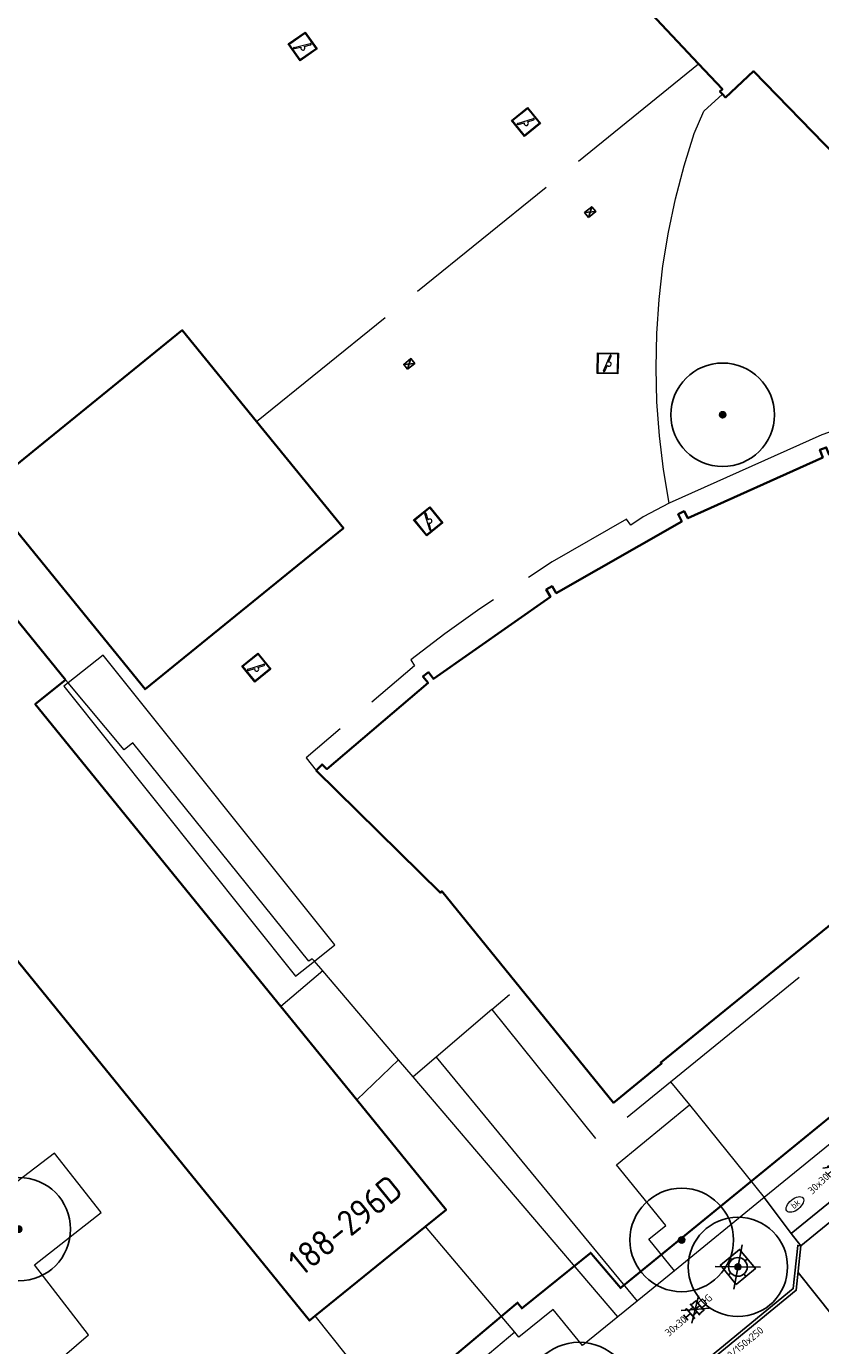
# Model space of a CAD drawing. Header units: metres. Extents: x 92877 to 94117, y 464509 to 465451.
# Tile 86 of 102: x 93372 to 93410, y 465229 to 465293. Entities that reach past the tile are written whole.
import ezdxf
from ezdxf.enums import TextEntityAlignment as Align

# ---------------------------------------------------------------- set-up
doc = ezdxf.new("R2010")
doc.units = ezdxf.units.M
doc.linetypes.add('IE-TERREINAFSCHEIDING', pattern=[10, 8, -2])
doc.linetypes.add('XX-PROJECTGRENS', pattern=[18, 12, -3, 0, -3])
doc.layers.get('0').update_dxf_attribs({"linetype": 'CONTINUOUS'})
for name, color, linetype, lineweight in [('B-WE-GR-BOOM-S', 90, 'CONTINUOUS', 25), ('B-WE-IE-MEUBILAIR_WEGMEUBILAIR_SPEELVOORZIENING-S', 252, 'CONTINUOUS', 18), ('B-WE-IE-TERREINAFSCHEIDING-G', 252, 'IE-TERREINAFSCHEIDING', 18), ('B-WE-IE-TERREINAFSCHEIDING_KUNSTMATIG_MUUR-G', 252, 'IE-TERREINAFSCHEIDING-KUNSTMATIG-DICHT', 18), ('B-WE-KL-WATER-S', 252, 'CONTINUOUS', 25), ('B-WE-OG-TOPOGRAFIE_BEBOUWING-GV', 252, 'CONTINUOUS', 35), ('B-WE-OG-TOPOGRAFIE_BEBOUWING_LUIFEL-GV', 252, 'CONTINUOUS', 18), ('B-WE-OG-TOPOGRAFIE_HUISNUMMER-T25', 7, 'CONTINUOUS', 20), ('B-WE-RI-HWA_KOLK-S', 252, 'CONTINUOUS', 25), ('B-WE-VH-VERHARDING-GV', 252, 'CONTINUOUS', 18), ('N-WE-KG-GRENS_PROJECT-G', 1, 'XX-PROJECTGRENS', 35), ('V-WE-IE-MEUBILAIR_WEGMEUBILAIR_BOOMKRANS-S', 7, 'CONTINUOUS', 25), ('V-WE-VH-KANTOPSLUITING-T18', 10, 'CONTINUOUS', 18), ('V-WE-VH-KANTOPSLUITING_INRITBAND-G', 210, 'CONTINUOUS-V', 25), ('V-WE-VH-KANTOPSLUITING_TROTTOIRBAND_130 150-G', 210, 'VH-TROTTOIRBAND_130-150-V', 25), ('V-WE-VH-KANTOPSLUITING_VOORKANTBAND-G', 50, 'CONTINUOUS', 25), ('V-WE-VH-MATERIAALGRENS-G', 7, 'CONTINUOUS-V', 25), ('V-WE-VH-VERHARDING_TEGEL-S', 252, 'CONTINUOUS', 25)]:
    doc.layers.add(name, color=color, linetype=linetype, lineweight=lineweight)
doc.styles.add('NLCS-ISO', font='NLCS-ISO.ttf')
doc.styles.add('NLCS-ISO-M200-T18', font='NLCS-ISO.ttf', dxfattribs={"height": 0.36})
doc.styles.get("Standard").update_dxf_attribs({"font": 'isocp.shx'})
doc.linetypes.add('CONTINUOUS-V', pattern='A,3.5,[24,NLCS.SHX,S=0.5,R=0,X=0,Y=0],3.5', length=7)
doc.linetypes.add('IE-TERREINAFSCHEIDING-KUNSTMATIG-DICHT', pattern='A,8,-1,[82,NLCS.SHX,S=0.75,R=90,X=0,Y=0],-1', length=10)
doc.linetypes.add('VH-TROTTOIRBAND_130-150-V', pattern='A,2.5,[24,NLCS.SHX,S=1,R=0,X=0,Y=0],2.5,-2,2,-2,2,-2', length=15)

# ---------------------------------------------------------------- blocks, each defined once
blk = doc.blocks.new('Q_SPEELVOORZIENING')
blk.add_lwpolyline([(-0.5, 0.5), (0.5, 0.5), (0.5, -0.5), (-0.5, -0.5)], close=True)
for points in [[(-0.442, 0.464), (0.438, 0.464, -0.414214), (0.459, 0.442), (0.459, -0.437, -0.414214), (0.438, -0.459), (-0.442, -0.459, -0.414214), (-0.463, -0.437), (-0.463, 0.442), (-0.463, 0.444), (-0.463, 0.446), (-0.463, 0.448), (-0.462, 0.45), (-0.461, 0.451), (-0.46, 0.453), (-0.459, 0.455), (-0.458, 0.456), (-0.457, 0.457), (-0.456, 0.459), (-0.454, 0.46), (-0.453, 0.461), (-0.451, 0.462), (-0.449, 0.462), (-0.447, 0.463), (-0.446, 0.463), (-0.444, 0.464), (-0.442, 0.464)], [(-0.363, 0.198, 1.168313), (-0.386, 0.141)], [(-0.087, 0.021, 0.778987), (-0.04, -0.167)], [(-0.04, -0.167, 0.508825), (0.056, -0.036)], [(0.355, -0.156, 1.031322), (0.378, -0.1)]]:
    blk.add_lwpolyline(points, format="xyb")
for points in [[(-0.386, 0.141), (-0.087, 0.021)], [(-0.363, 0.198), (0.378, -0.1)], [(0.056, -0.036), (0.355, -0.156)]]:
    blk.add_lwpolyline(points)
blk = doc.blocks.new('V-SIE-WEG_BOOMKRANS')
at = {"color": 0}
for p, q in [((-0.836, -0.701), (0.836, 0.701)), ((0.836, -0.701), (-0.836, 0.701))]:
    blk.add_line(p, q, dxfattribs=at)
at = {"flags": 128}
blk.add_lwpolyline([(-0.6, -0.6), (0.6, -0.6), (0.6, 0.6), (-0.6, 0.6)], close=True, dxfattribs=at)
for points in [[(-0.001, 0.6), (-0.001, 0.551), (-0.016, 0.525), (-0.001, 0.498), (-0.001, 0.45)], [(0.6, 0.001), (0.551, 0.001), (0.525, 0.016), (0.498, 0.001), (0.45, 0.001)], [(-0.6, -0.001), (-0.551, -0.001), (-0.525, -0.016), (-0.498, -0.001), (-0.45, -0.001)], [(0.001, -0.6), (0.001, -0.551), (0.016, -0.525), (0.001, -0.498), (0.001, -0.45)]]:
    blk.add_lwpolyline(points, dxfattribs=at)
blk.add_circle((0, 0), 0.45)
blk = doc.blocks.new('SKL-WATER_BRANDKRAAN_BRANDPUT-SO')
at = {"color": 0, "linetype": 'ByBlock', "lineweight": 18}
blk.add_ellipse((0, 0), major_axis=(2.5, 0), ratio=0.54, dxfattribs=at)
at = {"color": 0, "linetype": 'ByBlock', "lineweight": 18, "style": 'NLCS-ISO'}
blk.add_text('bk', height=1.5, dxfattribs=at).set_placement((0.16, 0), align=Align.MIDDLE_CENTER)
blk = doc.blocks.new('B-SRI-KOLK_COMBINATIE-SO')
for p, q in [((-1.125, 0), (1.125, 1.5)), ((1.125, 0), (-1.125, 1.5))]:
    blk.add_line(p, q)
at = {"flags": 128}
blk.add_lwpolyline([(-1.125, 0), (1.125, 0), (1.125, 1.5), (-1.125, 1.5)], close=True, dxfattribs=at)
blk = doc.blocks.new('V-SVH-TEGEL_300X300_DUN_HALFST_KL-SO')
for p, q in [((-3.08, 0.75), (-3, 0.75)), ((-3, -0.83), (-3, 0.83)), ((-3, 0), (-1.5, 0)), ((-1.84, 1.5), (-1.5, 1.5)), ((-1.5, -1.6), (-1.5, 1.6)), ((-1.5, 0.75), (0, 0.75)), ((0, -1.78), (0, 1.78)), ((0, 1.5), (1.5, 1.5)), ((0, 0), (1.5, 0)), ((1.5, -1.6), (1.5, 1.6)), ((1.5, 0.75), (3, 0.75)), ((3, -0.83), (3, 0.83)), ((3, 0), (3.39, 0)), ((-3.08, -0.75), (-3, -0.75)), ((-1.84, -1.5), (-1.5, -1.5)), ((-1.5, -0.75), (0, -0.75)), ((0, -1.5), (1.5, -1.5)), ((1.5, -0.75), (3, -0.75))]:
    blk.add_line(p, q)
at = {"ltscale": 0.1}
for q in [(-2.75, -1.98), (-2.73, 1.96), (2.73, 1.96), (2.75, -1.98)]:
    blk.add_line((0, 0), q, dxfattribs=at)
at = {"style": 'NLCS-ISO'}
blk.add_attdef('FORMAAT', text='', height=1.8, dxfattribs=at).set_placement((-3.18, 0), align=Align.MIDDLE_RIGHT)
blk.add_attdef('KLEUR', text='', height=1.8, dxfattribs=at).set_placement((3.49, 0), align=Align.MIDDLE_LEFT)
at = {"style": 'NLCS-ISO', "flags": 1}
blk.add_attdef('FUNCTIE', text='', height=1.8, dxfattribs=at).set_placement((0.12, -3.58), align=Align.MIDDLE_CENTER)
blk = doc.blocks.new('SGR-BOOM_01')
at = {"ltscale": 0.1}
h = blk.add_hatch(color=256, dxfattribs=at)
edge = h.paths.add_edge_path()
edge.add_arc((0, 0), 0.15, 0, 360)
for radius in [2.5, 0.045]:
    blk.add_circle((0, 0), radius)
blk.add_circle((0, 0), 0.15, dxfattribs=at)
blk = doc.blocks.new('V-SVH-TEGEL_300X300_DIK_HALFST_KL-SO')
h = blk.add_hatch(color=250)
h.dxf.hatch_style = 1
h.paths.add_polyline_path([(0, 0.75), (-1.5, 0.75), (-1.5, -0.75), (0, -0.75)])
h.paths.add_polyline_path([(1.5, 1.5), (0, 1.5), (0, 0), (1.5, 0)])
h.paths.add_polyline_path([(1.5, 0), (0, 0), (0, -0.75), (0, -1.5), (1.5, -1.5)])
h.paths.add_polyline_path([(3, 0.75), (1.5, 0.75), (1.5, 0), (1.5, -0.75), (3, -0.75)])
for p, q in [((-3.08, 0.75), (-3, 0.75)), ((-3, -0.83), (-3, 0.83)), ((-3, 0), (-1.5, 0)), ((-1.84, 1.5), (-1.5, 1.5)), ((-1.5, -1.6), (-1.5, 1.6)), ((-1.5, 0.75), (0, 0.75)), ((0, -1.78), (0, 1.78)), ((0, 1.5), (1.5, 1.5)), ((0, 0), (1.5, 0)), ((1.5, -1.6), (1.5, 1.6)), ((1.5, 0.75), (3, 0.75)), ((3, -0.83), (3, 0.83)), ((3, 0), (3.39, 0)), ((-3.08, -0.75), (-3, -0.75)), ((-1.84, -1.5), (-1.5, -1.5)), ((-1.5, -0.75), (0, -0.75)), ((0, -1.5), (1.5, -1.5)), ((1.5, -0.75), (3, -0.75))]:
    blk.add_line(p, q)
at = {"ltscale": 0.1}
for q in [(-2.79, 2.01), (2.79, 2.01), (-2.81, -2.02), (2.81, -2.02)]:
    blk.add_line((0, 0), q, dxfattribs=at)
at = {"style": 'NLCS-ISO'}
blk.add_attdef('FORMAAT', text='', height=1.8, dxfattribs=at).set_placement((-3.18, 0), align=Align.MIDDLE_RIGHT)
blk.add_attdef('KLEUR', text='', height=1.8, dxfattribs=at).set_placement((3.49, 0), align=Align.MIDDLE_LEFT)
at = {"style": 'NLCS-ISO', "flags": 1}
blk.add_attdef('FUNCTIE', text='', height=1.8, dxfattribs=at).set_placement((0.12, -3.58), align=Align.MIDDLE_CENTER)

msp = doc.modelspace()

# ---------------------------------------------------------------- linework, layer by layer
at = {"layer": 'B-WE-IE-TERREINAFSCHEIDING-G'}
for p, q in [((93382.873, 465273.839), (93404.223, 465291.128)), ((93402.873, 465241.926), (93420.616, 465256.363)), ((93402.873, 465241.926), (93403.777, 465240.804)), ((93395.34, 465229.82), (93391.03, 465234.93))]:
    msp.add_line(p, q, dxfattribs=at)
at = {"layer": 'B-WE-IE-TERREINAFSCHEIDING-G', "flags": 128}
for points in [[(93402.802, 465269.895), (93401.547, 465269.231), (93400.949, 465268.834), (93400.748, 465269.114), (93397.143, 465267.051), (93393.662, 465264.783), (93391.972, 465263.576), (93390.317, 465262.32), (93390.508, 465262.033), (93385.266, 465257.589), (93385.743, 465256.969)], [(93394.235, 465245.411), (93399.342, 465239.053), (93402.873, 465241.926)]]:
    msp.add_lwpolyline(points, dxfattribs=at)
at = {"layer": 'B-WE-IE-TERREINAFSCHEIDING_KUNSTMATIG_MUUR-G'}
for p, q in [((93373.776, 465261.208), (93373.65, 465261.36)), ((93386.071, 465247.279), (93385.664, 465247.756)), ((93389.733, 465242.987), (93386.071, 465247.279)), ((93394.235, 465245.411), (93395.091, 465246.141)), ((93394.235, 465245.411), (93391.54, 465243.115)), ((93391.54, 465243.115), (93390.43, 465242.17)), ((93390.43, 465242.17), (93389.733, 465242.987))]:
    msp.add_line(p, q, dxfattribs=at)
at = {"layer": 'B-WE-IE-TERREINAFSCHEIDING_KUNSTMATIG_MUUR-G', "flags": 128}
msp.add_lwpolyline([(93385.664, 465247.756), (93385.565, 465247.872), (93385.402, 465247.749), (93376.888, 465258.305), (93376.476, 465257.964), (93373.776, 465261.208)], dxfattribs=at)
at = {"layer": 'B-WE-OG-TOPOGRAFIE_BEBOUWING-GV'}
for p, q in [((93367.64, 465268.73), (93373.65, 465261.36)), ((93384.051, 465245.555), (93387.712, 465241.048)), ((93391.03, 465234.93), (93385.706, 465230.605))]:
    msp.add_line(p, q, dxfattribs=at)
at = {"layer": 'B-WE-OG-TOPOGRAFIE_BEBOUWING-GV', "flags": 128}
for points in [[(93404.223, 465291.128), (93392.279, 465303.857), (93392.151, 465303.741), (93391.898, 465304.02), (93400.724, 465312.272), (93402.878, 465309.992), (93407.397, 465314.194), (93407.469, 465314.261)], [(93405.374, 465289.656), (93405.252, 465289.784), (93405.375, 465289.901), (93404.223, 465291.128)], [(93416.513, 465274.719), (93416.721, 465274.1), (93417.394, 465273.281), (93419.163, 465274.735), (93418.5, 465275.543), (93420.226, 465276.962), (93419.032, 465278.241), (93418.795, 465278.019), (93418.583, 465278.246), (93418.821, 465278.468), (93415.123, 465282.429), (93414.886, 465282.2), (93414.669, 465282.424), (93414.902, 465282.644), (93411.221, 465286.611), (93410.986, 465286.379), (93410.766, 465286.601), (93410.846, 465286.675), (93406.868, 465290.77), (93405.523, 465289.507), (93405.374, 465289.656)], [(93369.696, 465270.465), (93372.071, 465272.395), (93379.279, 465278.252), (93382.873, 465273.839)], [(93385.743, 465256.969), (93386.038, 465257.264), (93386.268, 465257.035), (93391.153, 465261.201), (93390.908, 465261.512), (93391.178, 465261.716), (93391.416, 465261.4), (93397.065, 465265.372), (93396.866, 465265.713), (93397.147, 465265.883), (93397.351, 465265.544), (93403.41, 465269.01), (93403.232, 465269.359), (93403.519, 465269.512), (93403.705, 465269.164), (93410.22, 465272.101), (93410.085, 465272.47), (93410.389, 465272.59), (93410.535, 465272.223), (93416.216, 465274.211), (93416.097, 465274.585), (93416.513, 465274.719)], [(93382.873, 465273.839), (93387.069, 465268.687), (93377.486, 465260.9), (93369.696, 465270.465)], [(93430.958, 465265.848), (93430.909, 465265.808), (93430.801, 465265.952), (93402.396, 465242.856), (93402.434, 465242.809), (93400.108, 465240.907), (93391.816, 465251.132), (93391.76, 465251.061), (93385.743, 465256.969)], [(93373.65, 465261.36), (93372.18, 465260.17), (93384.051, 465245.555)], [(93385.706, 465230.605), (93385.43, 465230.38), (93365.52, 465254.89), (93352.29, 465244.14), (93353.081, 465243.17), (93349.783, 465240.49)], [(93387.712, 465241.048), (93392.025, 465235.739), (93391.03, 465234.93)]]:
    msp.add_lwpolyline(points, dxfattribs=at)
at = {"layer": 'B-WE-OG-TOPOGRAFIE_BEBOUWING_LUIFEL-GV'}
for p, q in [((93375.456, 465262.55), (93373.776, 465261.208)), ((93386.071, 465247.279), (93384.051, 465245.555)), ((93384.051, 465245.555), (93384.051, 465245.555)), ((93387.712, 465241.048), (93389.733, 465242.987))]:
    msp.add_line(p, q, dxfattribs=at)
at = {"layer": 'B-WE-OG-TOPOGRAFIE_BEBOUWING_LUIFEL-GV', "flags": 128}
for points in [[(93385.664, 465247.756), (93386.649, 465248.544), (93375.456, 465262.55)], [(93373.776, 465261.208), (93373.566, 465261.04), (93384.76, 465247.034), (93385.664, 465247.756)], [(93389.733, 465242.987), (93389.733, 465242.987), (93386.071, 465247.279), (93386.071, 465247.279)], [(93384.051, 465245.555), (93387.712, 465241.048), (93387.712, 465241.048)]]:
    msp.add_lwpolyline(points, dxfattribs=at)
at = {"layer": 'B-WE-VH-VERHARDING-GV'}
for p, q in [((93391.54, 465243.115), (93401.253, 465231.32)), ((93400.329, 465230.565), (93390.43, 465242.17)), ((93400.262, 465237.904), (93403.777, 465240.804)), ((93403.777, 465240.804), (93407.384, 465236.326)), ((93412.049, 465240.136), (93407.384, 465236.326)), ((93407.384, 465236.326), (93403.054, 465232.79)), ((93403.054, 465232.79), (93401.253, 465231.32)), ((93401.253, 465231.32), (93400.329, 465230.565)), ((93389.96, 465225.29), (93385.706, 465230.605)), ((93395.34, 465229.82), (93389.96, 465225.29))]:
    msp.add_line(p, q, dxfattribs=at)
at = {"layer": 'B-WE-VH-VERHARDING-GV', "flags": 128}
for points in [[(93402.802, 465269.895), (93402.528, 465271.518), (93402.331, 465273.153), (93402.211, 465274.795), (93402.168, 465276.441), (93402.203, 465278.087), (93402.314, 465279.729), (93402.503, 465281.365), (93402.768, 465282.99), (93403.109, 465284.601), (93403.525, 465286.193), (93404.016, 465287.765), (93404.477, 465288.846), (93405.374, 465289.656)], [(93416.513, 465274.719), (93416.326, 465275.349), (93410.184, 465273.2), (93402.802, 465269.895)], [(93371.75, 465227.1), (93374.76, 465229.69), (93372.15, 465233.08), (93375.37, 465235.6), (93373.11, 465238.48), (93366.63, 465233.55), (93371.75, 465227.1)], [(93403.054, 465232.79), (93401.82, 465234.313), (93402.636, 465234.974), (93400.262, 465237.904)], [(93400.329, 465230.565), (93398.623, 465229.172), (93397.201, 465230.916), (93395.542, 465229.571), (93395.34, 465229.82)]]:
    msp.add_lwpolyline(points, dxfattribs=at)
at = {"layer": 'N-WE-KG-GRENS_PROJECT-G', "const_width": 0.1, "flags": 128}
msp.add_lwpolyline([(93142.804, 465086.89), (93145.447, 465089.504), (93147.332, 465091.955), (93148.613, 465093.182), (93161.411, 465113.679), (93167.204, 465122.957), (93170.456, 465128.173), (93179.763, 465143.103), (93186.894, 465154.496), (93187.89, 465154.904), (93188.17, 465154.679), (93191.39, 465152.077), (93194.828, 465149.413), (93202.752, 465142.922), (93211.334, 465136.086), (93246.401, 465107.701), (93253.059, 465102.314), (93253.343, 465100.976), (93245.804, 465089.865), (93244.522, 465087.941), (93231.812, 465069.293), (93227.954, 465063.58), (93226.853, 465062.424), (93215.691, 465046.012), (93211.996, 465040.636), (93204.425, 465029.753), (93202.609, 465027.143), (93198.032, 465020.213), (93194.363, 465014.869), (93190.619, 465009.505), (93189.819, 465008.221), (93185.531, 465002.305), (93181.433, 464996.691), (93178.696, 464993.153), (93172.103, 464984.564), (93163.085, 464972.835), (93161.131, 464970.564), (93154.083, 464961.647), (93148.985, 464955.311), (93145.469, 464951.039), (93138.605, 464942.927), (93131.702, 464935.14), (93128.236, 464931.41), (93126.865, 464929.653), (93122.062, 464924.79), (93112.82, 464915.353), (93112.694, 464915.474), (93110.007, 464912.809), (93108.158, 464914.641), (93097.954, 464904.418), (93099.616, 464902.379), (93097.346, 464900.004), (93095.105, 464898.042), (93093.141, 464896.427), (93087.358, 464891.835), (93084.647, 464889.561), (93079.687, 464885.222), (93073.559, 464880.645), (93064.795, 464874.789), (93057.662, 464870.165), (93057.255, 464870.007), (93057.168, 464870.002), (93056.607, 464870.091), (93053.277, 464868.411), (93060.039, 464854.372), (93062.426, 464849.152), (93065.249, 464843.338), (93068.532, 464844.778), (93069.154, 464846.147), (93077.316, 464850.716), (93083.11, 464853.91), (93083.112, 464853.905), (93087.983, 464856.618), (93087.623, 464857.315), (93087.914, 464857.845), (93094.137, 464862.208), (93094.032, 464862.502), (93094.431, 464862.805), (93094.609, 464862.539), (93096.966, 464864.191), (93097.445, 464863.691), (93100.286, 464866.409), (93107.265, 464873.112), (93113.757, 464878.765), (93119.027, 464883.354), (93126.19, 464890.319), (93126.053, 464890.447), (93129.224, 464893.588), (93132.754, 464897.33), (93136.979, 464901.466), (93141.064, 464906.039), (93145.123, 464910.02), (93146.946, 464911.937), (93151.571, 464916.872), (93154.026, 464919.546), (93161.923, 464928.693), (93166.437, 464933.828), (93170.519, 464938.737), (93174.372, 464943.51), (93176.337, 464945.983), (93178.669, 464948.924), (93181.236, 464952.541), (93184.321, 464956.452), (93185.617, 464958.052), (93188.572, 464961.84), (93195.315, 464970.699), (93197.093, 464969.277), (93199.637, 464972.465), (93198.95, 464972.958), (93202.951, 464977.949), (93202.249, 464978.521), (93202.364, 464978.666), (93202.234, 464979.72), (93202.711, 464980.328), (93203.771, 464980.458), (93206.283, 464983.648), (93206.153, 464984.709), (93206.628, 464985.314), (93207.678, 464985.434), (93209.477, 464987.722), (93211.5, 464990.295), (93211.38, 464991.345), (93211.858, 464991.954), (93212.908, 464992.074), (93215.413, 464995.259), (93215.283, 464996.319), (93215.758, 464996.923), (93216.817, 464997.043), (93217.976, 464998.513), (93217.195, 464999.188), (93221.285, 465004.117), (93220.562, 465004.619), (93224.498, 465009.504), (93223.744, 465010.107), (93228.745, 465016.379), (93228.548, 465017.661), (93229.799, 465019.138), (93230.171, 465019.204), (93232.859, 465016.92), (93240.879, 465028.723), (93247.237, 465037.466), (93243.345, 465039.426), (93245.385, 465042.407), (93267.791, 465074.762), (93271.654, 465080.832), (93274.315, 465084.653), (93274.677, 465085.271), (93280.631, 465092.992), (93283.915, 465097.533), (93293.238, 465109.1), (93296.471, 465112.853), (93305.145, 465123.792), (93308.461, 465126.639), (93309.398, 465127), (93310.34, 465127.104), (93311.021, 465127.029), (93311.569, 465126.572), (93314.325, 465123.425), (93311.446, 465121.218), (93317.763, 465113.435), (93320.742, 465115.844), (93321.734, 465114.618), (93318.743, 465112.198), (93332.363, 465095.383), (93335.324, 465097.784), (93336.313, 465096.566), (93333.394, 465094.197), (93346.863, 465077.572), (93349.745, 465079.914), (93350.754, 465078.674), (93347.845, 465076.305), (93354.176, 465068.5), (93362.85, 465075.591), (93361.376, 465077.286), (93365.219, 465080.332), (93350.596, 465098.232), (93346.729, 465095.077), (93346.089, 465095.987), (93350.715, 465099.775, 0.50922), (93350.922, 465101.967), (93324.402, 465134.651), (93320.907, 465131.811), (93318.885, 465134.322, -0.098106), (93317.859, 465136.546), (93317.809, 465136.827), (93329.287, 465148.479), (93335.156, 465154.254), (93344.697, 465163.309, -0.349567), (93347.493, 465163.354), (93347.813, 465163.049), (93349.127, 465161.413), (93346.391, 465159.229), (93348.191, 465157.343), (93348.243, 465157.384), (93353.341, 465151.084), (93356.361, 465153.524), (93357.294, 465152.369), (93354.273, 465149.929), (93367.901, 465133.094), (93370.919, 465135.533), (93371.856, 465134.369), (93368.844, 465131.928), (93379.841, 465118.334), (93382.859, 465120.772), (93383.785, 465119.621), (93380.762, 465117.178), (93384.644, 465112.392), (93390.968, 465117.536), (93393.698, 465119.744), (93389.575, 465124.751), (93393.126, 465127.653), (93381.652, 465141.958), (93378.045, 465139.012), (93374.932, 465142.847), (93384.724, 465150.628, 0.393005), (93384.971, 465152.673), (93376.322, 465163.131, 0.393551), (93374.278, 465163.377), (93369.858, 465159.798), (93359.893, 465172.144), (93359.196, 465171.59), (93356.894, 465174.416), (93366.327, 465182.365), (93383.74, 465196.71, -0.309181), (93386.819, 465196.235), (93386.977, 465196.072), (93387.797, 465195.067), (93385.13, 465192.859), (93391.412, 465185.104), (93394.43, 465187.543), (93395.435, 465186.298), (93392.425, 465183.858), (93405.872, 465167.212), (93408.891, 465169.662), (93409.895, 465168.418), (93406.884, 465165.977), (93415.682, 465155.114), (93422.305, 465160.477), (93419.312, 465164.504), (93427.805, 465171.459), (93432.936, 465175.602, 0.389945), (93433.117, 465177.605), (93406.306, 465210.598, 0.403895), (93404.272, 465210.792), (93395.071, 465203.259, -0.04985), (93394.529, 465205.075), (93406.003, 465214.474), (93406.153, 465214.258), (93408.855, 465216.515), (93413.243, 465220.126), (93424.061, 465228.978), (93433.335, 465236.564), (93456.901, 465255.803), (93462.358, 465260.256), (93474.24, 465257.384), (93487.491, 465268.365), (93481.957, 465274.413), (93477.953, 465270.75), (93460.622, 465275.164), (93454.054, 465277.377), (93450.532, 465272.851), (93448.516, 465271.205), (93400.455, 465231.959), (93399.011, 465233.652), (93395.691, 465230.975), (93395.475, 465231.241), (93389.321, 465226.059), (93372.983, 465212.672), (93260.058, 465121.022), (93254.212, 465128.327), (93255.485, 465129.359), (93251.172, 465134.67), (93250.976, 465134.513), (93249.73, 465136.066), (93249.925, 465136.222), (93245.512, 465141.593), (93245.414, 465141.489), (93215.797, 465178.086), (93224.817, 465185.374), (93221.615, 465189.311), (93221.504, 465189.439), (93221.504, 465189.484), (93221.582, 465189.664), (93258.555, 465216.278), (93287.858, 465237.306), (93316.719, 465257.815), (93323.665, 465262.74), (93325.266, 465260.773), (93334.631, 465268.404), (93348.967, 465280.041), (93353.283, 465283.494), (93353.525, 465283.192), (93373.219, 465297.094), (93403.844, 465318.948), (93403.686, 465319.158), (93405.483, 465320.403), (93410.351, 465324.912), (93402.835, 465333.569), (93398.335, 465338.895), (93392.573, 465334.08), (93389.104, 465331.474), (93348.447, 465302.964), (93320.1, 465282.787), (93289.014, 465260.48), (93254.82, 465235.917), (93226.588, 465215.717), (93213.129, 465205.995), (93182.769, 465181.222), (93183.254, 465180.57), (93182.292, 465179.905), (93183.685, 465178.016), (93174.631, 465171.467), (93173.396, 465173.195), (93172.303, 465172.388), (93168.471, 465170.193), (93170.119, 465168.084), (93171.264, 465166.905), (93171.887, 465165.92), (93172.046, 465165.485), (93172.061, 465164.02), (93171.791, 465162.221), (93171.603, 465161.889), (93167.902, 465156.013), (93164.39, 465150.403), (93160.435, 465144.058), (93158.382, 465140.726), (93156.607, 465137.917), (93154.807, 465135.049), (93153.786, 465134.188), (93154.016, 465133.775), (93153.338, 465133.133), (93153.16, 465132.506), (93153.134, 465132.463), (93152.077, 465130.671), (93150.973, 465128.906), (93147.775, 465123.769), (93144.058, 465117.809), (93140.544, 465112.153), (93139.017, 465109.781), (93136.381, 465105.485), (93134.48, 465102.415), (93134.183, 465101.965), (93133.958, 465101.735), (93130.915, 465098.93), (93126.03, 465094.455), (93121.818, 465090.575), (93117.904, 465086.833), (93113.47, 465082.448), (93112.834, 465082.495), (93109.779, 465079.439), (93106.782, 465076.441), (93106.819, 465075.801), (93105.522, 465074.513), (93100.162, 465069.076), (93097.993, 465066.793), (93094.572, 465063.113), (93089.135, 465057.106), (93083.693, 465051.015), (93080.417, 465047.335), (93077.017, 465043.497), (93073.934, 465040.014), (93073.472, 465039.534), (93072.001, 465037.863), (93071.812, 465037.638), (93069.705, 465035.225), (93068.078, 465033.424), (93064.121, 465029.238), (93059.891, 465024.784), (93054.546, 465019.348), (93051.829, 465016.783), (93042.954, 465008.588), (93039.428, 465005.328), (93039.04, 465005.881), (93035.768, 465003.501), (93034.642, 465002.582), (93035.282, 465001.847), (93028.269, 464995.871), (93027.63, 464996.626), (93025.853, 464995.108), (93024.898, 464994.489), (93025.348, 464993.801), (93025.385, 464993.139), (93023.546, 464991.657), (93020.74, 464989.867), (93009.831, 464980.839), (93002.614, 464974.822), (93001.219, 464974.424), (92997.627, 464972.314), (93000.275, 464968.182), (93003.222, 464963.818), (93004.539, 464962.472), (93005.558, 464961.008), (93007.714, 464956.785), (93011.389, 464958.36), (93011.758, 464959.803), (93016.761, 464964.005), (93022.798, 464969.066), (93023.124, 464969.069), (93023.859, 464969.958), (93031.994, 464976.787), (93034.007, 464978.44), (93039.335, 464982.95), (93042.149, 464985.327), (93043.343, 464986.286), (93048.652, 464990.9), (93051.638, 464993.482), (93054.319, 464995.599), (93054.16, 464995.728), (93056.817, 464998.088), (93056.95, 464998.249), (93057.025, 464998.223), (93061.752, 465002.708), (93069.172, 465009.817), (93070.327, 465011.305), (93072.947, 465014.003), (93077.454, 465018.647), (93081.951, 465023.517), (93086.147, 465028.149), (93090.291, 465032.813), (93095.645, 465038.867), (93100.706, 465044.522), (93107.652, 465052.218), (93109.08, 465053.733), (93109.476, 465054.154), (93112.165, 465057.006), (93113.936, 465058.77), (93117.521, 465062.601), (93121.643, 465066.775), (93123.547, 465068.699), (93128.69, 465073.617), (93128.797, 465073.72), (93131.858, 465076.592), (93136.523, 465080.981), (93138.359, 465082.708)], format="xyb", close=True, dxfattribs=at)
at = {"layer": 'V-WE-VH-KANTOPSLUITING_INRITBAND-G', "flags": 128}
msp.add_lwpolyline([(93413.883, 465237.843), (93413.41, 465238.424), (93408.691, 465234.582), (93409.165, 465234)], dxfattribs=at)
at = {"layer": 'V-WE-VH-KANTOPSLUITING_TROTTOIRBAND_130 150-G', "flags": 128}
msp.add_lwpolyline([(93409.165, 465234), (93409.016, 465234.016), (93408.797, 465231.923), (93402.971, 465227.147), (93400.433, 465227.399), (93400.031, 465227.073), (93399.333, 465226.468), (93399.037, 465226.213), (93398.928, 465226.115), (93398.817, 465226.025), (93398.703, 465225.941), (93398.585, 465225.862), (93398.463, 465225.789), (93398.268, 465225.686), (93398.067, 465225.599), (93397.86, 465225.526), (93397.649, 465225.468), (93397.426, 465225.425), (93393.46, 465224.534), (93393.227, 465224.468), (93392.999, 465224.387), (93392.776, 465224.292), (93392.558, 465224.183), (93392.344, 465224.057), (93388.684, 465221.111), (93382.054, 465215.746), (93383.584, 465213.79), (93379.177, 465210.2), (93370.37, 465203.024), (93370.197, 465202.911), (93370.085, 465202.832), (93369.976, 465202.776), (93369.86, 465202.738), (93369.739, 465202.718), (93369.616, 465202.716), (93369.496, 465202.733), (93369.379, 465202.768), (93369.269, 465202.821), (93369.167, 465202.89), (93369.077, 465202.972), (93368.995, 465203.077), (93368.877, 465202.984)], dxfattribs=at)
at = {"layer": 'V-WE-VH-KANTOPSLUITING_VOORKANTBAND-G', "flags": 128}
for points in [[(93413.883, 465237.843), (93409.165, 465234)], [(93409.165, 465234), (93408.94, 465231.846), (93403.018, 465226.992)]]:
    msp.add_lwpolyline(points, dxfattribs=at)
at = {"layer": 'V-WE-VH-MATERIAALGRENS-G'}
msp.add_line((93409.029, 465232.697), (93413.324, 465227.308), dxfattribs=at)
at = {"layer": 'V-WE-VH-MATERIAALGRENS-G', "flags": 128}
msp.add_lwpolyline([(93408.691, 465234.582), (93407.384, 465236.326)], dxfattribs=at)

# ---------------------------------------------------------------- block references
at = {"layer": 'B-WE-GR-BOOM-S'}
for p, rotation in [((93405.386, 465274.164), 23.99999999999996), ((93371.386, 465234.799), 38.00000000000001), ((93403.407, 465234.276), 39)]:
    msp.add_blockref('SGR-BOOM_01', p, dxfattribs=dict(at, rotation=rotation))
at = {"layer": 'B-WE-GR-BOOM-S', "rotation": 129}
for p, xscale, yscale in [((93406.122, 465232.975), 0.9600000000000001, 0.9600000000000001), ((93398.454, 465226.731), 1.04, 1.04)]:
    msp.add_blockref('SGR-BOOM_01', p, dxfattribs=dict(at, xscale=xscale, yscale=yscale))
at = {"layer": 'B-WE-IE-MEUBILAIR_WEGMEUBILAIR_SPEELVOORZIENING-S'}
for p, rotation in [((93385.1, 465291.969), 34.99999999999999), ((93395.89, 465288.322), 39), ((93399.838, 465276.653), 89), ((93391.163, 465269.015), 129), ((93382.865, 465261.943), 39)]:
    msp.add_blockref('Q_SPEELVOORZIENING', p, dxfattribs=dict(at, rotation=rotation))
at = {"layer": 'B-WE-KL-WATER-S', "xscale": 0.2, "yscale": 0.2, "zscale": 0.2, "rotation": 39}
msp.add_blockref('SKL-WATER_BRANDKRAAN_BRANDPUT-SO', (93408.875, 465235.992), dxfattribs=at)
at = {"layer": 'B-WE-RI-HWA_KOLK-S', "xscale": 0.2, "yscale": 0.2, "zscale": 0.2, "rotation": 39}
for p in [(93399.079, 465283.846), (93390.341, 465276.508)]:
    msp.add_blockref('B-SRI-KOLK_COMBINATIE-SO', p, dxfattribs=at)
at = {"layer": 'V-WE-IE-MEUBILAIR_WEGMEUBILAIR_BOOMKRANS-S', "rotation": 39.28984453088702}
msp.add_blockref('V-SIE-WEG_BOOMKRANS', (93406.122, 465232.975), dxfattribs=at)
at = {"layer": 'V-WE-VH-VERHARDING_TEGEL-S'}
for name, p, xscale, yscale, zscale, rotation in [('V-SVH-TEGEL_300X300_DIK_HALFST_KL-SO', (93410.905, 465237.852), 0.2, 0.2, 0.2, 43.91073676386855), ('V-SVH-TEGEL_300X300_DUN_HALFST_KL-SO', (93404.056, 465230.919), 0.1999999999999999, 0.1999999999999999, 0.1999999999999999, 40.75539793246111)]:
    msp.add_blockref(name, p, dxfattribs=dict(at, xscale=xscale, yscale=yscale, zscale=zscale, rotation=rotation)).add_auto_attribs({'FORMAAT': '30x30', 'KLEUR': 'G'})

# ---------------------------------------------------------------- texts
at = {"layer": 'B-WE-OG-TOPOGRAFIE_HUISNUMMER-T25'}
msp.add_text('188-296D', height=1.25, rotation=39.1, dxfattribs=at).set_placement((93387.151, 465235), align=Align.MIDDLE)
at = {"layer": 'V-WE-VH-KANTOPSLUITING-T18', "insert": (93404.633, 465228.029), "char_height": 0.36, "attachment_point": 1, "rotation": 39.5221, "style": 'NLCS-ISO-M200-T18'}
msp.add_mtext_dynamic_manual_height_columns('TB 130/150x250', width=4.97805, gutter_width=1.8, heights=[0], dxfattribs=at)

doc.saveas('drawing.dxf')
